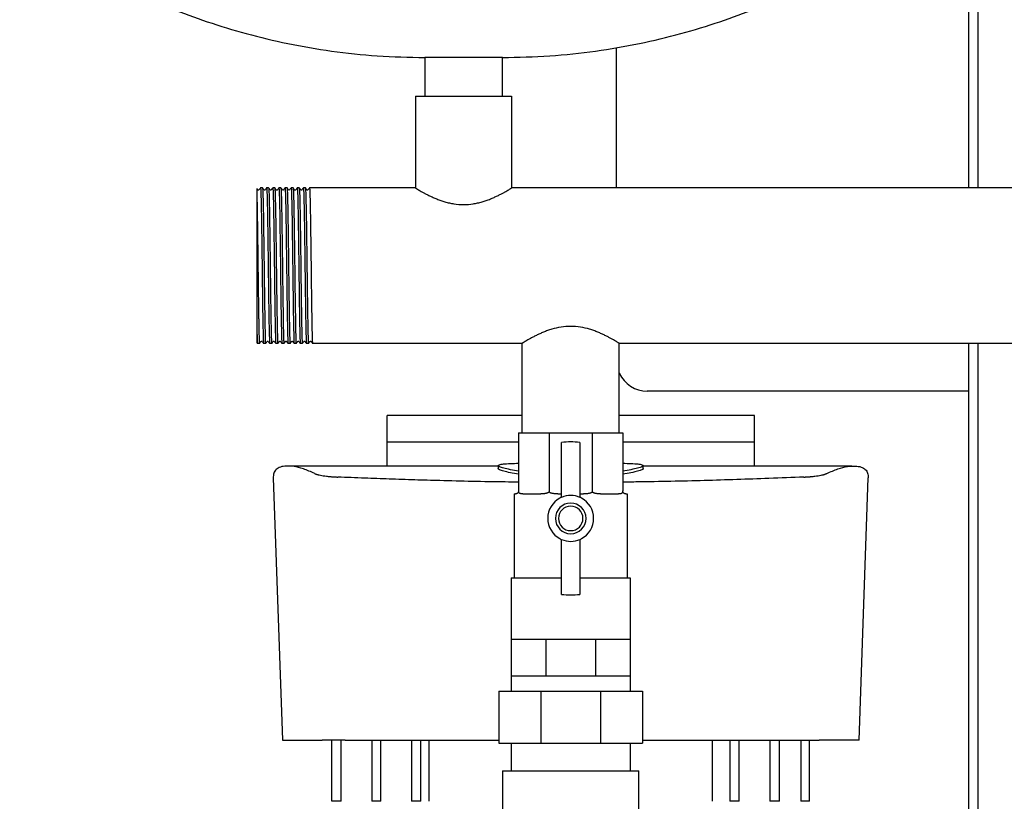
# Model space of a CAD drawing. Header units: millimetres. Extents: x 12 to 1662, y 10 to 915.
# Tile 4 of 7: x 1002 to 1324, y 245 to 500. Entities that reach past the tile are written whole.
import ezdxf

# ---------------------------------------------------------------- set-up
doc = ezdxf.new("R2010")
doc.units = ezdxf.units.MM

msp = doc.modelspace()

# ---------------------------------------------------------------- linework, layer by layer
at = {"color": 7, "linetype": 'Continuous', "lineweight": 25}
for p, q in [((1312.24, 768.53), (1312.24, 444.93)), ((1315.24, 768.53), (1315.24, 444.93)), ((1197.24, 444.93), (1197.24, 490.85)), ((1134.54, 487.53), (1134.54, 474.93)), ((1147.24, 487.53), (1134.54, 487.53)), ((1159.94, 487.53), (1147.24, 487.53)), ((1159.94, 474.93), (1159.94, 487.53)), ((1131.54, 474.93), (1131.54, 444.93)), ((1131.54, 474.93), (1162.94, 474.93)), ((1162.94, 474.93), (1162.94, 444.93)), ((1080.91, 444.93), (1080.92, 444.93)), ((1081.57, 444.93), (1080.92, 444.93)), ((1082.91, 444.93), (1082.92, 444.93)), ((1083.57, 444.93), (1082.92, 444.93)), ((1084.91, 444.93), (1084.92, 444.93)), ((1085.57, 444.93), (1084.92, 444.93)), ((1086.91, 444.93), (1086.92, 444.93)), ((1087.57, 444.93), (1086.92, 444.93)), ((1088.91, 444.93), (1088.92, 444.93)), ((1089.57, 444.93), (1088.92, 444.93)), ((1090.91, 444.93), (1090.92, 444.93)), ((1091.57, 444.93), (1090.92, 444.93)), ((1092.91, 444.93), (1092.92, 444.93)), ((1093.57, 444.93), (1092.92, 444.93)), ((1094.91, 444.93), (1094.92, 444.93)), ((1095.57, 444.93), (1094.92, 444.93)), ((1096.91, 444.93), (1096.92, 444.93)), ((1131.54, 444.93), (1096.92, 444.93)), ((1501.54, 444.93), (1162.94, 444.93)), ((1079.74, 441.21), (1079.74, 397.85)), ((1079.68, 394.43), (1079.91, 394.13)), ((1080.57, 394.13), (1079.91, 394.13)), ((1080.57, 394.13), (1080.57, 394.13)), ((1082.57, 394.13), (1081.92, 394.13)), ((1082.57, 394.13), (1082.57, 394.13)), ((1084.57, 394.13), (1083.92, 394.13)), ((1084.57, 394.13), (1084.57, 394.13)), ((1086.57, 394.13), (1085.92, 394.13)), ((1086.57, 394.13), (1086.57, 394.13)), ((1088.57, 394.13), (1087.92, 394.13)), ((1088.57, 394.13), (1088.57, 394.13)), ((1090.57, 394.13), (1089.92, 394.13)), ((1090.57, 394.13), (1090.57, 394.13)), ((1091.34, 394.85), (1091.39, 394.81)), ((1092.57, 394.13), (1091.92, 394.13)), ((1092.57, 394.13), (1092.57, 394.13)), ((1094.57, 394.13), (1093.92, 394.13)), ((1094.57, 394.13), (1094.57, 394.13)), ((1096.57, 394.13), (1095.92, 394.13)), ((1096.57, 394.13), (1096.57, 394.13)), ((1166.37, 394.13), (1097.92, 394.13)), ((1166.37, 364.96), (1166.37, 394.13)), ((1466.37, 394.13), (1198.12, 394.13)), ((1198.12, 364.96), (1198.12, 394.13)), ((1312.24, 394.13), (1312.24, 228.57)), ((1315.24, 394.13), (1315.24, 228.97)), ((1312.24, 378.53), (1207.24, 378.53)), ((1166.37, 370.53), (1122.24, 370.53)), ((1122.24, 361.97), (1122.24, 370.53)), ((1242.24, 370.53), (1198.12, 370.53)), ((1242.24, 361.97), (1242.24, 370.53)), ((1165.24, 364.96), (1165.24, 345.96)), ((1165.24, 364.96), (1175.2, 364.96)), ((1175.2, 364.96), (1175.2, 345.96)), ((1175.2, 364.96), (1189.28, 364.96)), ((1189.28, 364.96), (1199.24, 364.96)), ((1189.28, 364.96), (1189.28, 345.96)), ((1199.24, 364.96), (1199.24, 345.96)), ((1122.24, 361.97), (1165.24, 361.97)), ((1179.24, 343.83), (1179.24, 361.78)), ((1185.24, 361.78), (1185.24, 343.83)), ((1199.24, 361.97), (1242.24, 361.97)), ((1158.56, 354.06), (1090.39, 354.06)), ((1158.56, 354.21), (1158.56, 353.21)), ((1205.93, 353.21), (1205.93, 354.21)), ((1274.1, 354.06), (1205.93, 354.06)), ((1085.07, 350.19), (1088.04, 264.53)), ((1276.44, 264.53), (1279.41, 350.19)), ((1163.77, 344.96), (1163.77, 317.53)), ((1163.77, 344.96), (1164.24, 344.96)), ((1166.57, 344.96), (1172.46, 344.96)), ((1178.08, 344.96), (1179.24, 344.96)), ((1185.24, 344.96), (1186.4, 344.96)), ((1192.03, 344.96), (1197.91, 344.96)), ((1200.24, 344.96), (1200.72, 344.96)), ((1200.72, 344.96), (1200.72, 317.53)), ((1179.24, 312.14), (1179.24, 330.09)), ((1185.24, 330.09), (1185.24, 312.14)), ((1162.77, 317.53), (1162.77, 297.53)), ((1162.77, 317.53), (1179.24, 317.53)), ((1185.24, 317.53), (1201.72, 317.53)), ((1201.72, 317.53), (1201.72, 297.53)), ((1162.77, 297.53), (1162.77, 285.53)), ((1162.77, 297.53), (1168.47, 297.53)), ((1168.47, 297.53), (1174.17, 297.53)), ((1174.17, 297.53), (1174.17, 285.53)), ((1174.17, 297.53), (1182.24, 297.53)), ((1182.24, 297.53), (1190.31, 297.53)), ((1190.31, 297.53), (1190.31, 285.53)), ((1190.31, 297.53), (1196.01, 297.53)), ((1196.01, 297.53), (1201.72, 297.53)), ((1201.72, 297.53), (1201.72, 285.53)), ((1162.77, 285.53), (1162.77, 280.53)), ((1162.77, 285.53), (1168.47, 285.53)), ((1168.47, 285.53), (1174.17, 285.53)), ((1174.17, 285.53), (1182.24, 285.53)), ((1182.24, 285.53), (1190.31, 285.53)), ((1190.31, 285.53), (1196.01, 285.53)), ((1196.01, 285.53), (1201.72, 285.53)), ((1201.72, 285.53), (1201.72, 280.53)), ((1158.74, 280.53), (1158.74, 263.53)), ((1158.74, 280.53), (1172.51, 280.53)), ((1172.51, 280.53), (1172.51, 263.53)), ((1172.51, 280.53), (1191.98, 280.53)), ((1191.98, 280.53), (1191.98, 263.53)), ((1191.98, 280.53), (1205.74, 280.53)), ((1205.74, 280.53), (1205.74, 263.53)), ((1088.04, 264.53), (1101.05, 264.53)), ((1104.24, 244.53), (1104.24, 264.53)), ((1107.24, 244.53), (1107.24, 264.53)), ((1108.6, 264.53), (1158.74, 264.53)), ((1117.24, 264.53), (1117.24, 244.53)), ((1120.24, 244.53), (1120.24, 264.53)), ((1130.24, 264.53), (1130.24, 244.53)), ((1133.24, 244.53), (1133.24, 264.53)), ((1135.98, 244.53), (1135.98, 264.53)), ((1205.74, 264.53), (1255.89, 264.53)), ((1228.51, 244.53), (1228.51, 264.53)), ((1234.24, 264.53), (1234.24, 244.53)), ((1237.24, 244.53), (1237.24, 264.53)), ((1247.24, 264.53), (1247.24, 244.53)), ((1250.45, 244.53), (1250.45, 264.53)), ((1257.42, 264.53), (1257.42, 244.53)), ((1260.24, 244.53), (1260.24, 264.53)), ((1276.44, 264.53), (1263.44, 264.53)), ((1158.74, 263.53), (1172.51, 263.53)), ((1162.77, 263.53), (1162.77, 254.53)), ((1172.51, 263.53), (1191.98, 263.53)), ((1191.98, 263.53), (1205.74, 263.53)), ((1201.72, 263.53), (1201.72, 254.53)), ((1159.99, 254.53), (1159.99, 222.74)), ((1159.99, 254.53), (1182.24, 254.53)), ((1182.24, 254.53), (1204.49, 254.53)), ((1204.49, 222.74), (1204.49, 254.53)), ((1107.24, 244.53), (1104.24, 244.53)), ((1120.24, 244.53), (1117.24, 244.53)), ((1133.24, 244.53), (1130.24, 244.53)), ((1237.24, 244.53), (1234.24, 244.53)), ((1250.45, 244.53), (1247.24, 244.53)), ((1260.24, 244.53), (1257.42, 244.53))]:
    msp.add_line(p, q, dxfattribs=at)
for centre, radius, start, end in [((1207.24, 388.53), 10, 204.1468, 270), ((1182.24, 336.96), 25, 83.1079, 96.8921), ((1178.24, 344.46), 1, 298.0725, 0), ((1182.24, 336.96), 7.5, 66.4218, 113.5782), ((1186.24, 344.46), 1, 180, 241.9275), ((1182.24, 336.96), 7.5, 118.0725, 241.9275), ((1182.24, 336.96), 5, 90, 270), ((1182.24, 336.96), 4, 90, 270), ((1182.24, 336.96), 5, 270, 90), ((1182.24, 336.96), 4, 270, 90), ((1182.24, 336.96), 7.5, 298.0725, 61.9275), ((1178.24, 329.46), 1, 0, 61.9275), ((1182.24, 336.96), 7.5, 246.4218, 270), ((1182.24, 336.96), 7.5, 270, 293.5782), ((1186.24, 329.46), 1, 118.0725, 180), ((1182.24, 336.96), 25, 263.1079, 270), ((1182.24, 336.96), 25, 270, 276.8921)]:
    msp.add_arc(centre, radius, start, end, dxfattribs=at)
for points, knots in [([(1002.24, 541.68), (1002.33, 540.85), (1002.52, 539.05), (1003.77, 536.34), (1005.77, 533.24), (1008.75, 529.78), (1012.95, 525.8), (1018.33, 521.52), (1024.94, 517.04), (1032.54, 512.57), (1041.5, 507.98), (1051.88, 503.41), (1063.67, 499.04), (1076.4, 495.18), (1089.96, 491.94), (1104.26, 489.49), (1119.2, 487.85), (1129.38, 487.64), (1134.54, 487.53)], [0, 0, 0, 0, 0.016622, 0.036153, 0.05912, 0.090838, 0.127593, 0.175262, 0.228868, 0.287991, 0.35219, 0.431201, 0.515618, 0.604837, 0.698312, 0.795569, 0.896225, 1, 1, 1, 1]), ([(1159.94, 487.53), (1165.11, 487.64), (1175.28, 487.85), (1190.22, 489.49), (1204.52, 491.94), (1218.08, 495.18), (1230.81, 499.04), (1242.61, 503.41), (1252.98, 507.98), (1261.95, 512.57), (1269.54, 517.04), (1276.15, 521.52), (1281.33, 525.63), (1285.22, 529.28), (1288.02, 532.38), (1290.21, 535.47), (1291.85, 538.51), (1292.12, 540.69), (1292.24, 541.68)], [0, 0, 0, 0, 0.103778, 0.204436, 0.301697, 0.395174, 0.484396, 0.568815, 0.647829, 0.712029, 0.771154, 0.824762, 0.872432, 0.903943, 0.931838, 0.95609, 0.980149, 1, 1, 1, 1]), ([(1079.8, 444.63), (1079.74, 444.59), (1079.74, 444.6), (1079.74, 443.51), (1079.74, 441.97), (1079.74, 441.21)], [0, 0, 0, 0, 0.2392251, 0.6196868, 1, 1, 1, 1]), ([(1080.09, 444.25), (1080, 444.37), (1079.91, 444.49), (1079.81, 444.62), (1079.8, 444.63)], [0, 0, 0, 0, 0.88933, 1, 1, 1, 1]), ([(1080.39, 444.25), (1080.34, 444.22), (1080.24, 444.14), (1080.14, 444.22), (1080.09, 444.25)], [0, 0, 0, 0, 0.500004, 1, 1, 1, 1]), ([(1080.91, 444.93), (1080.82, 444.81), (1080.65, 444.59), (1080.48, 444.37), (1080.39, 444.25)], [0, 0, 0, 0, 0.500001, 1, 1, 1, 1]), ([(1080.92, 444.93), (1080.94, 444.93), (1080.96, 444.76), (1080.99, 444.27), (1081, 444.07), (1081.01, 443.72), (1081.02, 443.59), (1081.03, 443.31), (1081.03, 443.16), (1081.06, 442.37), (1081.08, 441.58), (1081.12, 439.72), (1081.15, 438.65), (1081.18, 436.88), (1081.19, 436.27), (1081.21, 434.99), (1081.22, 434.34), (1081.25, 432.29), (1081.27, 430.81), (1081.31, 427.72), (1081.33, 426.1), (1081.38, 422.83), (1081.4, 421.17), (1081.44, 417.89), (1081.46, 416.23), (1081.5, 412.96), (1081.52, 411.34), (1081.56, 408.25), (1081.58, 406.77), (1081.61, 404.72), (1081.62, 404.07), (1081.64, 402.79), (1081.65, 402.18), (1081.69, 400.41), (1081.71, 399.34), (1081.75, 397.48), (1081.77, 396.69), (1081.8, 395.9), (1081.8, 395.75), (1081.81, 395.47), (1081.82, 395.35), (1081.83, 394.99), (1081.84, 394.79), (1081.87, 394.3), (1081.89, 394.13), (1081.92, 394.13)], [0, 0, 0, 0, 0.0625, 0.0625, 0.09375, 0.09375, 0.109375, 0.109375, 0.125, 0.125, 0.1875, 0.1875, 0.25, 0.25, 0.28125, 0.28125, 0.3125, 0.3125, 0.375, 0.375, 0.4375, 0.4375, 0.5, 0.5, 0.5625, 0.5625, 0.625, 0.625, 0.6875, 0.6875, 0.71875, 0.71875, 0.75, 0.75, 0.8125, 0.8125, 0.875, 0.875, 0.890625, 0.890625, 0.90625, 0.90625, 0.9375, 0.9375, 1, 1, 1, 1]), ([(1082.09, 444.25), (1082, 444.37), (1081.83, 444.59), (1081.66, 444.81), (1081.57, 444.93)], [0, 0, 0, 0, 0.499999, 1, 1, 1, 1]), ([(1081.57, 444.93), (1081.59, 444.8), (1081.63, 444.61), (1081.69, 443.13), (1081.75, 440.79), (1081.82, 437.6), (1081.88, 433.73), (1081.94, 429.32), (1082.01, 424.52), (1082.07, 419.53), (1082.13, 414.54), (1082.19, 409.74), (1082.26, 405.33), (1082.32, 401.46), (1082.38, 398.27), (1082.44, 395.92), (1082.5, 394.41), (1082.55, 394.23), (1082.57, 394.13)], [0, 0, 0, 0, 0.057906, 0.120147, 0.183142, 0.246383, 0.308731, 0.371532, 0.434822, 0.497381, 0.559941, 0.623231, 0.686032, 0.74838, 0.81162, 0.874616, 0.936857, 1, 1, 1, 1]), ([(1082.4, 444.26), (1082.34, 444.22), (1082.24, 444.14), (1082.14, 444.22), (1082.09, 444.25)], [0, 0, 0, 0, 0.500004, 1, 1, 1, 1]), ([(1082.91, 444.93), (1082.83, 444.82), (1082.65, 444.59), (1082.48, 444.37), (1082.4, 444.26)], [0, 0, 0, 0, 0.500001, 1, 1, 1, 1]), ([(1082.92, 444.93), (1082.94, 444.93), (1082.96, 444.76), (1082.99, 444.27), (1083, 444.07), (1083.01, 443.72), (1083.02, 443.59), (1083.03, 443.31), (1083.03, 443.16), (1083.06, 442.37), (1083.08, 441.58), (1083.12, 439.72), (1083.15, 438.65), (1083.18, 436.88), (1083.19, 436.27), (1083.21, 434.99), (1083.22, 434.34), (1083.25, 432.29), (1083.27, 430.81), (1083.31, 427.72), (1083.33, 426.1), (1083.38, 422.83), (1083.4, 421.17), (1083.44, 417.89), (1083.46, 416.23), (1083.5, 412.96), (1083.52, 411.34), (1083.56, 408.25), (1083.58, 406.77), (1083.61, 404.72), (1083.62, 404.07), (1083.64, 402.79), (1083.65, 402.18), (1083.69, 400.41), (1083.71, 399.34), (1083.75, 397.48), (1083.77, 396.69), (1083.8, 395.9), (1083.8, 395.75), (1083.81, 395.47), (1083.82, 395.35), (1083.83, 394.99), (1083.84, 394.79), (1083.87, 394.3), (1083.89, 394.13), (1083.92, 394.13)], [0, 0, 0, 0, 0.0625, 0.0625, 0.09375, 0.09375, 0.109375, 0.109375, 0.125, 0.125, 0.1875, 0.1875, 0.25, 0.25, 0.28125, 0.28125, 0.3125, 0.3125, 0.375, 0.375, 0.4375, 0.4375, 0.5, 0.5, 0.5625, 0.5625, 0.625, 0.625, 0.6875, 0.6875, 0.71875, 0.71875, 0.75, 0.75, 0.8125, 0.8125, 0.875, 0.875, 0.890625, 0.890625, 0.90625, 0.90625, 0.9375, 0.9375, 1, 1, 1, 1]), ([(1084.09, 444.25), (1084, 444.37), (1083.83, 444.59), (1083.66, 444.82), (1083.57, 444.93)], [0, 0, 0, 0, 0.499999, 1, 1, 1, 1]), ([(1083.57, 444.93), (1083.59, 444.8), (1083.63, 444.62), (1083.69, 443.13), (1083.75, 440.79), (1083.82, 437.6), (1083.88, 433.73), (1083.94, 429.32), (1084.01, 424.52), (1084.07, 419.53), (1084.13, 414.54), (1084.19, 409.74), (1084.26, 405.33), (1084.32, 401.46), (1084.38, 398.27), (1084.44, 395.92), (1084.5, 394.41), (1084.55, 394.23), (1084.57, 394.13)], [0, 0, 0, 0, 0.05867, 0.12086, 0.183805, 0.246994, 0.309291, 0.372042, 0.43528, 0.497789, 0.560298, 0.623537, 0.686287, 0.748584, 0.811773, 0.874718, 0.936909, 1, 1, 1, 1]), ([(1084.39, 444.25), (1084.34, 444.22), (1084.24, 444.14), (1084.14, 444.22), (1084.09, 444.25)], [0, 0, 0, 0, 0.5000032, 1, 1, 1, 1]), ([(1084.91, 444.93), (1084.82, 444.81), (1084.65, 444.59), (1084.48, 444.37), (1084.39, 444.25)], [0, 0, 0, 0, 0.500001, 1, 1, 1, 1]), ([(1084.92, 444.93), (1084.94, 444.93), (1084.96, 444.76), (1084.99, 444.27), (1085, 444.07), (1085.01, 443.72), (1085.02, 443.59), (1085.03, 443.31), (1085.03, 443.16), (1085.06, 442.37), (1085.08, 441.58), (1085.12, 439.72), (1085.15, 438.65), (1085.18, 436.88), (1085.19, 436.27), (1085.21, 434.99), (1085.22, 434.34), (1085.25, 432.29), (1085.27, 430.81), (1085.31, 427.72), (1085.33, 426.1), (1085.38, 422.83), (1085.4, 421.17), (1085.44, 417.89), (1085.46, 416.23), (1085.5, 412.96), (1085.52, 411.34), (1085.56, 408.25), (1085.58, 406.77), (1085.61, 404.72), (1085.62, 404.07), (1085.64, 402.79), (1085.65, 402.18), (1085.69, 400.41), (1085.71, 399.34), (1085.75, 397.48), (1085.77, 396.69), (1085.8, 395.9), (1085.8, 395.75), (1085.81, 395.47), (1085.82, 395.35), (1085.83, 394.99), (1085.84, 394.79), (1085.87, 394.3), (1085.89, 394.13), (1085.92, 394.13)], [0, 0, 0, 0, 0.0625, 0.0625, 0.09375, 0.09375, 0.109375, 0.109375, 0.125, 0.125, 0.1875, 0.1875, 0.25, 0.25, 0.28125, 0.28125, 0.3125, 0.3125, 0.375, 0.375, 0.4375, 0.4375, 0.5, 0.5, 0.5625, 0.5625, 0.625, 0.625, 0.6875, 0.6875, 0.71875, 0.71875, 0.75, 0.75, 0.8125, 0.8125, 0.875, 0.875, 0.890625, 0.890625, 0.90625, 0.90625, 0.9375, 0.9375, 1, 1, 1, 1]), ([(1086.09, 444.25), (1086, 444.37), (1085.83, 444.59), (1085.66, 444.81), (1085.57, 444.93)], [0, 0, 0, 0, 0.499999, 1, 1, 1, 1]), ([(1085.57, 444.93), (1085.59, 444.8), (1085.63, 444.61), (1085.69, 443.13), (1085.75, 440.79), (1085.82, 437.6), (1085.88, 433.73), (1085.94, 429.32), (1086.01, 424.52), (1086.07, 419.53), (1086.13, 414.54), (1086.19, 409.74), (1086.26, 405.33), (1086.32, 401.46), (1086.38, 398.27), (1086.44, 395.92), (1086.5, 394.41), (1086.55, 394.23), (1086.57, 394.13)], [0, 0, 0, 0, 0.057683, 0.119938, 0.182949, 0.246205, 0.308567, 0.371383, 0.434688, 0.497262, 0.559837, 0.623142, 0.685958, 0.74832, 0.811576, 0.874587, 0.936842, 1, 1, 1, 1]), ([(1086.39, 444.25), (1086.34, 444.22), (1086.24, 444.14), (1086.14, 444.22), (1086.09, 444.25)], [0, 0, 0, 0, 0.500003, 1, 1, 1, 1]), ([(1086.91, 444.93), (1086.82, 444.81), (1086.65, 444.59), (1086.48, 444.37), (1086.39, 444.25)], [0, 0, 0, 0, 0.500001, 1, 1, 1, 1]), ([(1086.92, 444.93), (1086.94, 444.93), (1086.96, 444.76), (1086.99, 444.27), (1087, 444.07), (1087.01, 443.72), (1087.02, 443.59), (1087.03, 443.31), (1087.03, 443.16), (1087.06, 442.37), (1087.08, 441.58), (1087.12, 439.72), (1087.15, 438.65), (1087.18, 436.88), (1087.19, 436.27), (1087.21, 434.99), (1087.22, 434.34), (1087.25, 432.29), (1087.27, 430.81), (1087.31, 427.72), (1087.33, 426.1), (1087.38, 422.83), (1087.4, 421.17), (1087.44, 417.89), (1087.46, 416.23), (1087.5, 412.96), (1087.52, 411.34), (1087.56, 408.25), (1087.58, 406.77), (1087.61, 404.72), (1087.62, 404.07), (1087.64, 402.79), (1087.65, 402.18), (1087.69, 400.41), (1087.71, 399.34), (1087.75, 397.48), (1087.77, 396.69), (1087.8, 395.9), (1087.8, 395.75), (1087.81, 395.47), (1087.82, 395.35), (1087.83, 394.99), (1087.84, 394.79), (1087.87, 394.3), (1087.89, 394.13), (1087.92, 394.13)], [0, 0, 0, 0, 0.0625, 0.0625, 0.09375, 0.09375, 0.109375, 0.109375, 0.125, 0.125, 0.1875, 0.1875, 0.25, 0.25, 0.28125, 0.28125, 0.3125, 0.3125, 0.375, 0.375, 0.4375, 0.4375, 0.5, 0.5, 0.5625, 0.5625, 0.625, 0.625, 0.6875, 0.6875, 0.71875, 0.71875, 0.75, 0.75, 0.8125, 0.8125, 0.875, 0.875, 0.890625, 0.890625, 0.90625, 0.90625, 0.9375, 0.9375, 1, 1, 1, 1]), ([(1088.09, 444.25), (1088, 444.37), (1087.83, 444.59), (1087.66, 444.81), (1087.57, 444.93)], [0, 0, 0, 0, 0.499999, 1, 1, 1, 1]), ([(1087.57, 444.93), (1087.59, 444.79), (1087.63, 444.61), (1087.69, 443.13), (1087.75, 440.79), (1087.82, 437.6), (1087.88, 433.73), (1087.94, 429.32), (1088.01, 424.52), (1088.07, 419.53), (1088.13, 414.54), (1088.19, 409.74), (1088.26, 405.33), (1088.32, 401.46), (1088.38, 398.27), (1088.44, 395.92), (1088.5, 394.41), (1088.55, 394.23), (1088.57, 394.13)], [0, 0, 0, 0, 0.057019, 0.119319, 0.182374, 0.245674, 0.30808, 0.370941, 0.43429, 0.496909, 0.559527, 0.622877, 0.685737, 0.748143, 0.811443, 0.874498, 0.936798, 1, 1, 1, 1]), ([(1088.4, 444.26), (1088.38, 444.24), (1088.34, 444.2), (1088.24, 444.17), (1088.15, 444.2), (1088.11, 444.24), (1088.09, 444.25)], [0, 0, 0, 0, 0.248001, 0.5000024, 0.7520026, 1, 1, 1, 1]), ([(1088.91, 444.93), (1088.83, 444.82), (1088.65, 444.59), (1088.48, 444.37), (1088.4, 444.26)], [0, 0, 0, 0, 0.5000006, 1, 1, 1, 1]), ([(1088.92, 444.93), (1088.94, 444.93), (1088.96, 444.76), (1088.99, 444.27), (1089, 444.07), (1089.01, 443.72), (1089.02, 443.59), (1089.03, 443.31), (1089.03, 443.16), (1089.06, 442.37), (1089.08, 441.58), (1089.12, 439.72), (1089.15, 438.65), (1089.18, 436.88), (1089.19, 436.27), (1089.21, 434.99), (1089.22, 434.34), (1089.25, 432.29), (1089.27, 430.81), (1089.31, 427.72), (1089.33, 426.1), (1089.38, 422.83), (1089.4, 421.17), (1089.44, 417.89), (1089.46, 416.23), (1089.5, 412.96), (1089.52, 411.34), (1089.56, 408.25), (1089.58, 406.77), (1089.61, 404.72), (1089.62, 404.07), (1089.64, 402.79), (1089.65, 402.18), (1089.69, 400.41), (1089.71, 399.34), (1089.75, 397.48), (1089.77, 396.69), (1089.8, 395.9), (1089.8, 395.75), (1089.81, 395.47), (1089.82, 395.35), (1089.83, 394.99), (1089.84, 394.79), (1089.87, 394.3), (1089.89, 394.13), (1089.92, 394.13)], [0, 0, 0, 0, 0.0625, 0.0625, 0.09375, 0.09375, 0.109375, 0.109375, 0.125, 0.125, 0.1875, 0.1875, 0.25, 0.25, 0.28125, 0.28125, 0.3125, 0.3125, 0.375, 0.375, 0.4375, 0.4375, 0.5, 0.5, 0.5625, 0.5625, 0.625, 0.625, 0.6875, 0.6875, 0.71875, 0.71875, 0.75, 0.75, 0.8125, 0.8125, 0.875, 0.875, 0.890625, 0.890625, 0.90625, 0.90625, 0.9375, 0.9375, 1, 1, 1, 1]), ([(1090.09, 444.25), (1090, 444.37), (1089.83, 444.59), (1089.66, 444.82), (1089.57, 444.93)], [0, 0, 0, 0, 0.499999, 1, 1, 1, 1]), ([(1089.57, 444.93), (1089.59, 444.8), (1089.63, 444.61), (1089.69, 443.13), (1089.75, 440.79), (1089.82, 437.6), (1089.88, 433.73), (1089.94, 429.32), (1090.01, 424.52), (1090.07, 419.53), (1090.13, 414.54), (1090.19, 409.74), (1090.26, 405.33), (1090.32, 401.46), (1090.38, 398.27), (1090.44, 395.92), (1090.5, 394.41), (1090.55, 394.23), (1090.57, 394.13)], [0, 0, 0, 0, 0.058226, 0.120446, 0.18342, 0.24664, 0.308966, 0.371746, 0.435014, 0.497553, 0.560091, 0.623359, 0.686139, 0.748465, 0.811685, 0.874659, 0.936879, 1, 1, 1, 1]), ([(1090.39, 444.25), (1090.38, 444.24), (1090.34, 444.2), (1090.24, 444.17), (1090.15, 444.2), (1090.11, 444.24), (1090.09, 444.25)], [0, 0, 0, 0, 0.247985, 0.500002, 0.752018, 1, 1, 1, 1]), ([(1090.91, 444.93), (1090.82, 444.81), (1090.65, 444.59), (1090.48, 444.37), (1090.39, 444.25)], [0, 0, 0, 0, 0.500001, 1, 1, 1, 1]), ([(1090.92, 444.93), (1090.94, 444.93), (1090.96, 444.76), (1090.99, 444.27), (1091, 444.07), (1091.01, 443.72), (1091.02, 443.59), (1091.03, 443.31), (1091.03, 443.16), (1091.06, 442.37), (1091.08, 441.58), (1091.12, 439.72), (1091.15, 438.65), (1091.18, 436.88), (1091.19, 436.27), (1091.21, 434.99), (1091.22, 434.34), (1091.25, 432.29), (1091.27, 430.81), (1091.31, 427.72), (1091.33, 426.1), (1091.38, 422.83), (1091.4, 421.17), (1091.44, 417.89), (1091.46, 416.23), (1091.5, 412.96), (1091.52, 411.34), (1091.56, 408.25), (1091.58, 406.77), (1091.61, 404.72), (1091.62, 404.07), (1091.64, 402.79), (1091.65, 402.18), (1091.69, 400.41), (1091.71, 399.34), (1091.75, 397.48), (1091.77, 396.69), (1091.8, 395.9), (1091.8, 395.75), (1091.81, 395.47), (1091.82, 395.35), (1091.83, 394.99), (1091.84, 394.79), (1091.87, 394.3), (1091.89, 394.13), (1091.92, 394.13)], [0, 0, 0, 0, 0.0625, 0.0625, 0.09375, 0.09375, 0.109375, 0.109375, 0.125, 0.125, 0.1875, 0.1875, 0.25, 0.25, 0.28125, 0.28125, 0.3125, 0.3125, 0.375, 0.375, 0.4375, 0.4375, 0.5, 0.5, 0.5625, 0.5625, 0.625, 0.625, 0.6875, 0.6875, 0.71875, 0.71875, 0.75, 0.75, 0.8125, 0.8125, 0.875, 0.875, 0.890625, 0.890625, 0.90625, 0.90625, 0.9375, 0.9375, 1, 1, 1, 1]), ([(1092.09, 444.25), (1092, 444.37), (1091.83, 444.59), (1091.66, 444.82), (1091.57, 444.93)], [0, 0, 0, 0, 0.499999, 1, 1, 1, 1]), ([(1091.57, 444.93), (1091.59, 444.8), (1091.63, 444.62), (1091.69, 443.13), (1091.75, 440.79), (1091.82, 437.6), (1091.88, 433.73), (1091.94, 429.32), (1092.01, 424.52), (1092.07, 419.53), (1092.13, 414.54), (1092.19, 409.74), (1092.26, 405.33), (1092.32, 401.46), (1092.38, 398.27), (1092.44, 395.92), (1092.5, 394.41), (1092.55, 394.23), (1092.57, 394.13)], [0, 0, 0, 0, 0.058565, 0.120762, 0.183714, 0.246911, 0.309214, 0.371972, 0.435217, 0.497733, 0.560249, 0.623495, 0.686252, 0.748556, 0.811752, 0.874704, 0.936902, 1, 1, 1, 1]), ([(1092.4, 444.25), (1092.38, 444.24), (1092.34, 444.2), (1092.24, 444.17), (1092.15, 444.2), (1092.11, 444.24), (1092.09, 444.25)], [0, 0, 0, 0, 0.24797, 0.500001, 0.752033, 1, 1, 1, 1]), ([(1092.91, 444.93), (1092.82, 444.81), (1092.65, 444.59), (1092.48, 444.37), (1092.4, 444.25)], [0, 0, 0, 0, 0.500001, 1, 1, 1, 1]), ([(1092.92, 444.93), (1092.94, 444.93), (1092.96, 444.76), (1092.99, 444.27), (1093, 444.07), (1093.01, 443.72), (1093.02, 443.59), (1093.03, 443.31), (1093.03, 443.16), (1093.06, 442.37), (1093.08, 441.58), (1093.12, 439.72), (1093.15, 438.65), (1093.18, 436.88), (1093.19, 436.27), (1093.21, 434.99), (1093.22, 434.34), (1093.25, 432.29), (1093.27, 430.81), (1093.31, 427.72), (1093.33, 426.1), (1093.38, 422.83), (1093.4, 421.17), (1093.44, 417.89), (1093.46, 416.23), (1093.5, 412.96), (1093.52, 411.34), (1093.56, 408.25), (1093.58, 406.77), (1093.61, 404.72), (1093.62, 404.07), (1093.64, 402.79), (1093.65, 402.18), (1093.69, 400.41), (1093.71, 399.34), (1093.75, 397.48), (1093.77, 396.69), (1093.8, 395.9), (1093.8, 395.75), (1093.81, 395.47), (1093.82, 395.35), (1093.83, 394.99), (1093.84, 394.79), (1093.87, 394.3), (1093.89, 394.13), (1093.92, 394.13)], [0, 0, 0, 0, 0.0625, 0.0625, 0.09375, 0.09375, 0.109375, 0.109375, 0.125, 0.125, 0.1875, 0.1875, 0.25, 0.25, 0.28125, 0.28125, 0.3125, 0.3125, 0.375, 0.375, 0.4375, 0.4375, 0.5, 0.5, 0.5625, 0.5625, 0.625, 0.625, 0.6875, 0.6875, 0.71875, 0.71875, 0.75, 0.75, 0.8125, 0.8125, 0.875, 0.875, 0.890625, 0.890625, 0.90625, 0.90625, 0.9375, 0.9375, 1, 1, 1, 1]), ([(1094.09, 444.25), (1094, 444.37), (1093.83, 444.59), (1093.66, 444.81), (1093.57, 444.93)], [0, 0, 0, 0, 0.499999, 1, 1, 1, 1]), ([(1093.57, 444.93), (1093.59, 444.8), (1093.63, 444.61), (1093.69, 443.13), (1093.75, 440.79), (1093.82, 437.6), (1093.88, 433.73), (1093.94, 429.32), (1094.01, 424.52), (1094.07, 419.53), (1094.13, 414.54), (1094.19, 409.74), (1094.26, 405.33), (1094.32, 401.46), (1094.38, 398.27), (1094.44, 395.92), (1094.5, 394.41), (1094.55, 394.23), (1094.57, 394.13)], [0, 0, 0, 0, 0.057463, 0.119734, 0.182759, 0.246029, 0.308406, 0.371237, 0.434557, 0.497145, 0.559734, 0.623054, 0.685885, 0.748262, 0.811532, 0.874557, 0.936828, 1, 1, 1, 1]), ([(1094.4, 444.26), (1094.38, 444.24), (1094.34, 444.2), (1094.24, 444.17), (1094.15, 444.2), (1094.11, 444.24), (1094.09, 444.25)], [0, 0, 0, 0, 0.247956, 0.500001, 0.752046, 1, 1, 1, 1]), ([(1094.91, 444.93), (1094.83, 444.82), (1094.65, 444.59), (1094.48, 444.37), (1094.4, 444.26)], [0, 0, 0, 0, 0.500001, 1, 1, 1, 1]), ([(1094.92, 444.93), (1094.94, 444.93), (1094.96, 444.76), (1094.99, 444.27), (1095, 444.07), (1095.01, 443.72), (1095.02, 443.59), (1095.03, 443.31), (1095.03, 443.16), (1095.06, 442.37), (1095.08, 441.58), (1095.12, 439.72), (1095.15, 438.65), (1095.18, 436.88), (1095.19, 436.27), (1095.21, 434.99), (1095.22, 434.34), (1095.25, 432.29), (1095.27, 430.81), (1095.31, 427.72), (1095.33, 426.1), (1095.38, 422.83), (1095.4, 421.17), (1095.44, 417.89), (1095.46, 416.23), (1095.5, 412.96), (1095.52, 411.34), (1095.56, 408.25), (1095.58, 406.77), (1095.61, 404.72), (1095.62, 404.07), (1095.64, 402.79), (1095.65, 402.18), (1095.69, 400.41), (1095.71, 399.34), (1095.75, 397.48), (1095.77, 396.69), (1095.8, 395.9), (1095.8, 395.75), (1095.81, 395.47), (1095.82, 395.35), (1095.83, 394.99), (1095.84, 394.79), (1095.87, 394.3), (1095.89, 394.13), (1095.92, 394.13)], [0, 0, 0, 0, 0.0625, 0.0625, 0.09375, 0.09375, 0.109375, 0.109375, 0.125, 0.125, 0.1875, 0.1875, 0.25, 0.25, 0.28125, 0.28125, 0.3125, 0.3125, 0.375, 0.375, 0.4375, 0.4375, 0.5, 0.5, 0.5625, 0.5625, 0.625, 0.625, 0.6875, 0.6875, 0.71875, 0.71875, 0.75, 0.75, 0.8125, 0.8125, 0.875, 0.875, 0.890625, 0.890625, 0.90625, 0.90625, 0.9375, 0.9375, 1, 1, 1, 1]), ([(1096.09, 444.26), (1096, 444.37), (1095.83, 444.59), (1095.66, 444.81), (1095.57, 444.93)], [0, 0, 0, 0, 0.499999, 1, 1, 1, 1]), ([(1095.57, 444.93), (1095.59, 444.79), (1095.63, 444.61), (1095.69, 443.13), (1095.75, 440.79), (1095.82, 437.6), (1095.88, 433.73), (1095.94, 429.32), (1096.01, 424.52), (1096.07, 419.53), (1096.13, 414.54), (1096.19, 409.74), (1096.26, 405.33), (1096.32, 401.46), (1096.38, 398.27), (1096.44, 395.92), (1096.5, 394.41), (1096.55, 394.23), (1096.57, 394.13)], [0, 0, 0, 0, 0.057103, 0.119397, 0.182447, 0.245741, 0.308142, 0.370996, 0.43434, 0.496953, 0.559566, 0.62291, 0.685765, 0.748165, 0.81146, 0.874509, 0.936804, 1, 1, 1, 1]), ([(1096.39, 444.25), (1096.38, 444.24), (1096.34, 444.2), (1096.24, 444.17), (1096.15, 444.2), (1096.11, 444.24), (1096.09, 444.26)], [0, 0, 0, 0, 0.2479477, 0.5000004, 0.7520529, 1, 1, 1, 1]), ([(1096.91, 444.93), (1096.82, 444.81), (1096.65, 444.59), (1096.48, 444.37), (1096.39, 444.25)], [0, 0, 0, 0, 0.500001, 1, 1, 1, 1]), ([(1096.92, 444.93), (1096.94, 444.93), (1096.96, 444.76), (1096.99, 444.27), (1097, 444.07), (1097.01, 443.72), (1097.02, 443.59), (1097.03, 443.31), (1097.03, 443.16), (1097.06, 442.37), (1097.08, 441.58), (1097.12, 439.72), (1097.15, 438.65), (1097.18, 436.88), (1097.19, 436.27), (1097.21, 434.99), (1097.22, 434.34), (1097.25, 432.29), (1097.27, 430.81), (1097.31, 427.72), (1097.33, 426.1), (1097.38, 422.83), (1097.4, 421.17), (1097.44, 417.89), (1097.46, 416.23), (1097.5, 412.96), (1097.52, 411.34), (1097.56, 408.25), (1097.58, 406.77), (1097.61, 404.72), (1097.62, 404.07), (1097.64, 402.79), (1097.65, 402.18), (1097.69, 400.41), (1097.71, 399.34), (1097.75, 397.48), (1097.77, 396.69), (1097.8, 395.9), (1097.8, 395.75), (1097.81, 395.47), (1097.82, 395.35), (1097.83, 394.99), (1097.84, 394.79), (1097.87, 394.3), (1097.89, 394.13), (1097.92, 394.13)], [0, 0, 0, 0, 0.0625, 0.0625, 0.09375, 0.09375, 0.109375, 0.109375, 0.125, 0.125, 0.1875, 0.1875, 0.25, 0.25, 0.28125, 0.28125, 0.3125, 0.3125, 0.375, 0.375, 0.4375, 0.4375, 0.5, 0.5, 0.5625, 0.5625, 0.625, 0.625, 0.6875, 0.6875, 0.71875, 0.71875, 0.75, 0.75, 0.8125, 0.8125, 0.875, 0.875, 0.890625, 0.890625, 0.90625, 0.90625, 0.9375, 0.9375, 1, 1, 1, 1]), ([(1131.54, 444.93), (1131.54, 444.93), (1131.54, 444.93), (1131.56, 444.92), (1131.58, 444.91), (1131.6, 444.89), (1131.64, 444.87), (1131.68, 444.84), (1131.73, 444.81), (1131.79, 444.78), (1131.93, 444.69), (1132.22, 444.52), (1132.75, 444.2), (1133.42, 443.81), (1134.19, 443.38), (1135.1, 442.89), (1136.11, 442.38), (1137.26, 441.85), (1138.49, 441.32), (1139.78, 440.83), (1141.17, 440.38), (1142.59, 440.02), (1144.6, 439.63), (1147.23, 439.41), (1149.86, 439.62), (1151.87, 440.01), (1153.29, 440.38), (1154.69, 440.83), (1155.99, 441.32), (1157.23, 441.85), (1158.36, 442.38), (1159.37, 442.89), (1160.29, 443.38), (1161.06, 443.81), (1161.73, 444.2), (1162.26, 444.51), (1162.57, 444.7), (1162.74, 444.81), (1162.83, 444.86), (1162.89, 444.9), (1162.93, 444.93), (1162.94, 444.93), (1162.94, 444.93)], [0, 0, 0, 0, 0.0068466, 0.0137095, 0.02059, 0.0274895, 0.0344091, 0.0413502, 0.048314, 0.0553017, 0.0623146, 0.0929655, 0.1249327, 0.1549721, 0.1875633, 0.2156787, 0.2499687, 0.2813591, 0.3125276, 0.3459998, 0.374834, 0.4072853, 0.4373599, 0.4998682, 0.5621756, 0.5922774, 0.6247509, 0.6537536, 0.6874403, 0.7186858, 0.7501007, 0.7833332, 0.8123739, 0.8449572, 0.8749908, 0.9066585, 0.9370315, 0.9497713, 0.9624306, 0.9750167, 0.9875373, 1, 1, 1, 1]), ([(1079.74, 441.21), (1079.76, 440.49), (1079.78, 439.67), (1079.81, 437.86), (1079.83, 436.88), (1079.85, 435.31), (1079.86, 434.78), (1079.88, 433.67), (1079.89, 433.1), (1079.91, 431.34), (1079.93, 430.1), (1079.97, 427.53), (1079.98, 426.2), (1080.02, 423.5), (1080.04, 422.13), (1080.06, 420.1), (1080.07, 419.42), (1080.09, 418.07), (1080.09, 417.39), (1080.12, 415.35), (1080.14, 413.99), (1080.17, 411.32), (1080.19, 410.02), (1080.22, 407.52), (1080.24, 406.33), (1080.27, 404.65), (1080.27, 404.11), (1080.29, 403.05), (1080.3, 402.54), (1080.33, 401.04), (1080.34, 400.12), (1080.38, 398.45), (1080.4, 397.7), (1080.43, 396.42), (1080.45, 395.88), (1080.47, 395.24), (1080.48, 395.05), (1080.5, 394.72), (1080.51, 394.58), (1080.53, 394.24), (1080.55, 394.13), (1080.57, 394.13)], [0, 0, 0, 0, 0.0625, 0.0625, 0.125, 0.125, 0.15625, 0.15625, 0.1875, 0.1875, 0.25, 0.25, 0.3125, 0.3125, 0.375, 0.375, 0.40625, 0.40625, 0.4375, 0.4375, 0.5, 0.5, 0.5625, 0.5625, 0.625, 0.625, 0.65625, 0.65625, 0.6875, 0.6875, 0.75, 0.75, 0.8125, 0.8125, 0.875, 0.875, 0.90625, 0.90625, 0.9375, 0.9375, 1, 1, 1, 1]), ([(1198.12, 394.13), (1198.12, 394.13), (1198.11, 394.13), (1198.1, 394.14), (1198.08, 394.15), (1198.06, 394.17), (1198.02, 394.19), (1197.98, 394.22), (1197.92, 394.25), (1197.86, 394.29), (1197.72, 394.38), (1197.43, 394.56), (1196.89, 394.88), (1196.21, 395.28), (1195.41, 395.73), (1194.48, 396.23), (1193.46, 396.76), (1192.33, 397.29), (1191.12, 397.82), (1189.82, 398.32), (1187.97, 398.93), (1185.46, 399.52), (1182.25, 399.79), (1179.04, 399.52), (1176.52, 398.93), (1174.67, 398.32), (1173.36, 397.81), (1172.14, 397.29), (1171.17, 396.83), (1170.43, 396.45), (1169.77, 396.11), (1169.03, 395.7), (1168.27, 395.27), (1167.59, 394.88), (1167.06, 394.56), (1166.74, 394.36), (1166.57, 394.26), (1166.48, 394.2), (1166.41, 394.16), (1166.37, 394.13), (1166.37, 394.13), (1166.37, 394.13)], [0, 0, 0, 0, 0.006859, 0.013734, 0.020628, 0.02754, 0.034472, 0.041426, 0.048403, 0.055404, 0.06243, 0.09309, 0.125066, 0.155044, 0.18755, 0.218888, 0.250066, 0.281329, 0.312697, 0.343788, 0.374837, 0.437394, 0.499884, 0.562188, 0.624817, 0.656176, 0.687574, 0.718798, 0.750105, 0.768229, 0.785972, 0.812636, 0.845111, 0.875069, 0.906874, 0.937378, 0.950046, 0.962635, 0.975152, 0.987604, 1, 1, 1, 1]), ([(1079.74, 397.85), (1079.74, 397.09), (1079.74, 395.55), (1079.74, 394.46), (1079.74, 394.47), (1079.68, 394.43)], [0, 0, 0, 0, 0.379657, 0.759194, 1, 1, 1, 1]), ([(1079.74, 397.85), (1079.76, 397.22), (1079.79, 395.97), (1079.83, 394.87), (1079.87, 394.26), (1079.9, 394.19), (1079.91, 394.13)], [0, 0, 0, 0, 0.29024, 0.57686, 0.804553, 1, 1, 1, 1]), ([(1080.57, 394.13), (1080.66, 394.25), (1080.83, 394.47), (1081, 394.69), (1081.09, 394.81)], [0, 0, 0, 0, 0.500001, 1, 1, 1, 1]), ([(1081.09, 394.81), (1081.14, 394.84), (1081.24, 394.92), (1081.34, 394.84), (1081.4, 394.8)], [0, 0, 0, 0, 0.499996, 1, 1, 1, 1]), ([(1081.4, 394.8), (1081.48, 394.69), (1081.65, 394.47), (1081.82, 394.25), (1081.91, 394.13)], [0, 0, 0, 0, 0.4999995, 1, 1, 1, 1]), ([(1082.57, 394.13), (1082.66, 394.24), (1082.83, 394.47), (1083, 394.69), (1083.09, 394.8)], [0, 0, 0, 0, 0.5000006, 1, 1, 1, 1]), ([(1083.09, 394.8), (1083.14, 394.84), (1083.24, 394.92), (1083.34, 394.84), (1083.4, 394.8)], [0, 0, 0, 0, 0.499997, 1, 1, 1, 1]), ([(1083.4, 394.8), (1083.48, 394.69), (1083.65, 394.47), (1083.83, 394.24), (1083.91, 394.13)], [0, 0, 0, 0, 0.499999, 1, 1, 1, 1]), ([(1084.57, 394.13), (1084.66, 394.24), (1084.83, 394.47), (1085, 394.69), (1085.09, 394.8)], [0, 0, 0, 0, 0.500001, 1, 1, 1, 1]), ([(1085.09, 394.8), (1085.14, 394.84), (1085.24, 394.92), (1085.34, 394.84), (1085.4, 394.8)], [0, 0, 0, 0, 0.499997, 1, 1, 1, 1]), ([(1085.4, 394.8), (1085.48, 394.69), (1085.65, 394.47), (1085.82, 394.25), (1085.91, 394.13)], [0, 0, 0, 0, 0.499999, 1, 1, 1, 1]), ([(1086.57, 394.13), (1086.66, 394.25), (1086.83, 394.47), (1087, 394.69), (1087.09, 394.81)], [0, 0, 0, 0, 0.500001, 1, 1, 1, 1]), ([(1087.09, 394.81), (1087.14, 394.84), (1087.24, 394.92), (1087.34, 394.84), (1087.4, 394.8)], [0, 0, 0, 0, 0.499997, 1, 1, 1, 1]), ([(1087.4, 394.8), (1087.48, 394.69), (1087.65, 394.47), (1087.83, 394.24), (1087.91, 394.13)], [0, 0, 0, 0, 0.4999995, 1, 1, 1, 1]), ([(1088.57, 394.13), (1088.66, 394.25), (1088.83, 394.47), (1089, 394.69), (1089.09, 394.81)], [0, 0, 0, 0, 0.5000005, 1, 1, 1, 1]), ([(1089.09, 394.81), (1089.11, 394.83), (1089.15, 394.86), (1089.24, 394.89), (1089.34, 394.86), (1089.38, 394.82), (1089.4, 394.8)], [0, 0, 0, 0, 0.24799, 0.499998, 0.752007, 1, 1, 1, 1]), ([(1089.4, 394.8), (1089.48, 394.69), (1089.65, 394.47), (1089.82, 394.25), (1089.91, 394.13)], [0, 0, 0, 0, 0.499999, 1, 1, 1, 1]), ([(1090.57, 394.13), (1090.66, 394.24), (1090.83, 394.47), (1091, 394.69), (1091.09, 394.8)], [0, 0, 0, 0, 0.500001, 1, 1, 1, 1]), ([(1091.09, 394.8), (1091.11, 394.83), (1091.15, 394.86), (1091.24, 394.89), (1091.31, 394.87), (1091.34, 394.86), (1091.34, 394.85)], [0, 0, 0, 0, 0.321686, 0.648623, 0.975562, 1, 1, 1, 1]), ([(1091.39, 394.81), (1091.48, 394.69), (1091.65, 394.47), (1091.82, 394.25), (1091.91, 394.13)], [0, 0, 0, 0, 0.499999, 1, 1, 1, 1]), ([(1092.57, 394.13), (1092.66, 394.25), (1092.83, 394.47), (1093, 394.69), (1093.09, 394.81)], [0, 0, 0, 0, 0.500001, 1, 1, 1, 1]), ([(1093.09, 394.81), (1093.11, 394.82), (1093.15, 394.86), (1093.24, 394.89), (1093.34, 394.86), (1093.38, 394.82), (1093.4, 394.8)], [0, 0, 0, 0, 0.2479603, 0.4999988, 0.752038, 1, 1, 1, 1]), ([(1093.4, 394.8), (1093.48, 394.69), (1093.65, 394.47), (1093.83, 394.24), (1093.91, 394.13)], [0, 0, 0, 0, 0.499999, 1, 1, 1, 1]), ([(1094.57, 394.13), (1094.66, 394.25), (1094.83, 394.47), (1095, 394.69), (1095.09, 394.81)], [0, 0, 0, 0, 0.500001, 1, 1, 1, 1]), ([(1095.09, 394.81), (1095.11, 394.82), (1095.15, 394.86), (1095.24, 394.89), (1095.34, 394.86), (1095.38, 394.82), (1095.4, 394.8)], [0, 0, 0, 0, 0.24795, 0.499999, 0.752049, 1, 1, 1, 1]), ([(1095.4, 394.8), (1095.48, 394.69), (1095.65, 394.47), (1095.82, 394.25), (1095.91, 394.13)], [0, 0, 0, 0, 0.499999, 1, 1, 1, 1]), ([(1096.57, 394.13), (1096.66, 394.25), (1096.83, 394.47), (1097, 394.69), (1097.09, 394.81)], [0, 0, 0, 0, 0.500001, 1, 1, 1, 1]), ([(1097.09, 394.81), (1097.11, 394.82), (1097.15, 394.86), (1097.24, 394.89), (1097.34, 394.86), (1097.38, 394.82), (1097.4, 394.8)], [0, 0, 0, 0, 0.247946, 0.5, 0.752054, 1, 1, 1, 1]), ([(1097.4, 394.8), (1097.48, 394.69), (1097.65, 394.47), (1097.82, 394.25), (1097.91, 394.13)], [0, 0, 0, 0, 0.499999, 1, 1, 1, 1]), ([(1098.62, 351.61), (1097.36, 352.17), (1094.84, 353.29), (1091.78, 353.98), (1089.25, 354.16), (1087.29, 353.82), (1085.93, 353.02), (1085.14, 351.84), (1085.09, 350.73), (1085.07, 350.19)], [0, 0, 0, 0, 0.143965, 0.287027, 0.429815, 0.57511, 0.719989, 0.864946, 1, 1, 1, 1]), ([(1165.24, 352.42), (1164.3, 352.57), (1162.34, 352.89), (1160.24, 353.38), (1158.87, 353.83), (1158.4, 354.22), (1158.84, 354.52), (1160.2, 354.75), (1162.3, 354.9), (1164.29, 354.96), (1165.24, 354.98)], [0, 0, 0, 0, 0.116489, 0.243943, 0.371672, 0.498924, 0.626843, 0.75402, 0.881876, 1, 1, 1, 1]), ([(1199.24, 354.98), (1200.19, 354.96), (1202.17, 354.9), (1204.27, 354.75), (1205.63, 354.53), (1206.08, 354.22), (1205.62, 353.83), (1204.25, 353.38), (1202.15, 352.89), (1200.19, 352.57), (1199.24, 352.42)], [0, 0, 0, 0, 0.117592, 0.244786, 0.372648, 0.50015, 0.627658, 0.755522, 0.882729, 1, 1, 1, 1]), ([(1265.87, 351.61), (1267.13, 352.17), (1269.64, 353.29), (1272.7, 353.98), (1275.23, 354.16), (1277.19, 353.82), (1278.55, 353.02), (1279.35, 351.84), (1279.39, 350.73), (1279.41, 350.19)], [0, 0, 0, 0, 0.143966, 0.287028, 0.429817, 0.575112, 0.719991, 0.864948, 1, 1, 1, 1]), ([(1098.62, 351.61), (1098.64, 351.6), (1098.7, 351.57), (1098.8, 351.53), (1098.9, 351.49), (1099.01, 351.45), (1099.13, 351.41), (1099.26, 351.37), (1099.39, 351.33), (1099.54, 351.29), (1099.87, 351.2), (1100.44, 351.07), (1101.37, 350.9), (1102.42, 350.76), (1103.34, 350.65), (1104.08, 350.59), (1104.58, 350.55), (1105.09, 350.52), (1105.61, 350.49), (1105.96, 350.47), (1106.13, 350.46)], [0, 0, 0, 0, 0.027892, 0.055684, 0.083403, 0.111076, 0.138729, 0.16639, 0.194085, 0.22184, 0.249681, 0.37494, 0.499623, 0.625118, 0.74969, 0.80018, 0.850298, 0.900204, 0.950053, 1, 1, 1, 1]), ([(1165.24, 351.42), (1164.3, 351.57), (1162.33, 351.89), (1160.21, 352.38), (1158.93, 352.83), (1158.41, 353.11), (1158.56, 353.21), (1158.56, 353.21)], [0, 0, 0, 0, 0.234662, 0.488282, 0.74338, 0.997035, 1, 1, 1, 1]), ([(1205.93, 353.21), (1205.93, 353.21), (1206.08, 353.11), (1205.55, 352.83), (1204.27, 352.38), (1202.15, 351.89), (1200.18, 351.57), (1199.24, 351.42)], [0, 0, 0, 0, 0.002545, 0.256988, 0.512143, 0.765985, 1, 1, 1, 1]), ([(1258.35, 350.46), (1258.45, 350.47), (1258.64, 350.48), (1258.93, 350.49), (1259.22, 350.51), (1259.51, 350.52), (1259.79, 350.54), (1260.07, 350.56), (1260.35, 350.58), (1260.62, 350.61), (1261.2, 350.66), (1262.06, 350.75), (1263.11, 350.9), (1264.04, 351.07), (1264.66, 351.21), (1265.06, 351.32), (1265.31, 351.39), (1265.52, 351.47), (1265.71, 351.54), (1265.82, 351.59), (1265.87, 351.61)], [0, 0, 0, 0, 0.027694, 0.055338, 0.082958, 0.110581, 0.138231, 0.165937, 0.193724, 0.221621, 0.249653, 0.374136, 0.499567, 0.624291, 0.749617, 0.799806, 0.849782, 0.899702, 0.949722, 1, 1, 1, 1]), ([(1165.24, 348.83), (1163.77, 348.84), (1155.15, 348.89), (1143.84, 349.16), (1131.24, 349.53), (1123.07, 349.81), (1114.66, 350.12), (1109.07, 350.35), (1106.13, 350.46)], [0, 0, 0, 0, 0.07381, 0.433238, 0.570869, 0.71267, 0.849036, 1, 1, 1, 1]), ([(1258.35, 350.46), (1254.58, 350.31), (1247.33, 350.02), (1236.49, 349.63), (1225.81, 349.3), (1215, 349.04), (1206.11, 348.88), (1200.86, 348.83), (1199.24, 348.81)], [0, 0, 0, 0, 0.1937384, 0.3723831, 0.5522961, 0.7355797, 0.9187829, 1, 1, 1, 1]), ([(1165.17, 345.6), (1165.16, 345.57), (1165.15, 345.53), (1165.12, 345.47), (1165.08, 345.42), (1165.05, 345.36), (1165.01, 345.31), (1164.96, 345.27), (1164.89, 345.2), (1164.79, 345.12), (1164.66, 345.05), (1164.52, 345), (1164.38, 344.97), (1164.29, 344.96), (1164.24, 344.96)], [0, 0, 0, 0, 0.029348, 0.06056, 0.093854, 0.12941, 0.167375, 0.207871, 0.250997, 0.368052, 0.499984, 0.647603, 0.814155, 1, 1, 1, 1]), ([(1166.57, 344.96), (1166.51, 344.96), (1166.39, 344.96), (1166.22, 344.97), (1166.07, 344.99), (1165.9, 345.02), (1165.71, 345.07), (1165.54, 345.16), (1165.43, 345.24), (1165.34, 345.32), (1165.28, 345.4), (1165.22, 345.49), (1165.19, 345.56), (1165.17, 345.6)], [0, 0, 0, 0, 0.111268, 0.214816, 0.310698, 0.398987, 0.559578, 0.699041, 0.7721, 0.838226, 0.897838, 0.951503, 1, 1, 1, 1]), ([(1175.17, 345.6), (1175.15, 345.57), (1175.11, 345.53), (1175.03, 345.47), (1174.95, 345.42), (1174.86, 345.36), (1174.76, 345.31), (1174.65, 345.27), (1174.46, 345.2), (1174.19, 345.12), (1173.82, 345.05), (1173.41, 345), (1172.94, 344.97), (1172.63, 344.96), (1172.46, 344.96)], [0, 0, 0, 0, 0.029348, 0.06056, 0.093854, 0.12941, 0.167375, 0.207871, 0.250997, 0.368052, 0.499984, 0.647603, 0.814155, 1, 1, 1, 1]), ([(1178.08, 344.96), (1177.96, 344.96), (1177.74, 344.96), (1177.42, 344.97), (1177.13, 344.99), (1176.78, 345.02), (1176.39, 345.07), (1176.03, 345.16), (1175.76, 345.24), (1175.58, 345.32), (1175.42, 345.4), (1175.28, 345.49), (1175.21, 345.56), (1175.17, 345.6)], [0, 0, 0, 0, 0.111268, 0.214816, 0.310698, 0.398987, 0.559578, 0.699041, 0.7721, 0.838226, 0.897838, 0.951503, 1, 1, 1, 1]), ([(1189.31, 345.6), (1189.29, 345.57), (1189.25, 345.53), (1189.17, 345.47), (1189.09, 345.42), (1189, 345.36), (1188.89, 345.31), (1188.78, 345.27), (1188.59, 345.2), (1188.31, 345.12), (1187.92, 345.05), (1187.47, 345), (1186.96, 344.97), (1186.6, 344.96), (1186.4, 344.96)], [0, 0, 0, 0, 0.029348, 0.06056, 0.093854, 0.12941, 0.167375, 0.207871, 0.250997, 0.368052, 0.499984, 0.647603, 0.814155, 1, 1, 1, 1]), ([(1192.03, 344.96), (1191.93, 344.96), (1191.73, 344.96), (1191.45, 344.97), (1191.18, 344.99), (1190.86, 345.02), (1190.5, 345.07), (1190.15, 345.16), (1189.89, 345.24), (1189.71, 345.32), (1189.56, 345.4), (1189.42, 345.49), (1189.35, 345.56), (1189.31, 345.6)], [0, 0, 0, 0, 0.111268, 0.214816, 0.310698, 0.398987, 0.559578, 0.699041, 0.7721, 0.838226, 0.897838, 0.951503, 1, 1, 1, 1]), ([(1199.31, 345.6), (1199.3, 345.57), (1199.28, 345.53), (1199.25, 345.47), (1199.22, 345.42), (1199.18, 345.36), (1199.13, 345.31), (1199.08, 345.27), (1199, 345.2), (1198.87, 345.12), (1198.69, 345.05), (1198.47, 345), (1198.21, 344.97), (1198.02, 344.96), (1197.91, 344.96)], [0, 0, 0, 0, 0.0293482, 0.0605602, 0.0938541, 0.1294097, 0.1673748, 0.2078705, 0.250997, 0.3680524, 0.4999843, 0.6476034, 0.8141549, 1, 1, 1, 1]), ([(1200.24, 344.96), (1200.21, 344.96), (1200.16, 344.96), (1200.08, 344.97), (1200, 344.99), (1199.89, 345.02), (1199.77, 345.07), (1199.64, 345.16), (1199.54, 345.24), (1199.47, 345.32), (1199.41, 345.4), (1199.36, 345.49), (1199.33, 345.56), (1199.31, 345.6)], [0, 0, 0, 0, 0.1112681, 0.2148157, 0.3106985, 0.3989867, 0.5595776, 0.6990412, 0.7720998, 0.8382265, 0.8978379, 0.951503, 1, 1, 1, 1]), ([(1108.6, 264.53), (1108.5, 264.53), (1108.3, 264.53), (1108.01, 264.53), (1107.72, 264.53), (1107.43, 264.53), (1107.15, 264.53), (1106.86, 264.53), (1106.59, 264.53), (1106.31, 264.53), (1105.72, 264.53), (1104.86, 264.53), (1103.8, 264.53), (1102.87, 264.53), (1102.25, 264.53), (1101.84, 264.53), (1101.6, 264.53), (1101.39, 264.53), (1101.2, 264.53), (1101.1, 264.53), (1101.05, 264.53)], [0, 0, 0, 0, 0.027856, 0.055623, 0.083327, 0.110992, 0.138645, 0.166312, 0.194018, 0.221789, 0.24965, 0.374558, 0.499508, 0.624488, 0.749518, 0.799755, 0.84977, 0.899715, 0.949741, 1, 1, 1, 1]), ([(1255.89, 264.53), (1255.99, 264.53), (1256.21, 264.53), (1256.53, 264.53), (1256.84, 264.53), (1257.15, 264.53), (1257.46, 264.53), (1257.76, 264.53), (1258.06, 264.53), (1258.35, 264.53), (1258.64, 264.53), (1258.92, 264.53), (1259.19, 264.53), (1259.45, 264.53), (1259.71, 264.53), (1259.96, 264.53), (1260.2, 264.53), (1260.44, 264.53), (1260.73, 264.53), (1261.08, 264.53), (1261.47, 264.53), (1261.84, 264.53), (1262.18, 264.53), (1262.5, 264.53), (1262.79, 264.53), (1263.04, 264.53), (1263.26, 264.53), (1263.38, 264.53), (1263.44, 264.53)], [0, 0, 0, 0, 0.03015, 0.060299, 0.090428, 0.120517, 0.150546, 0.180497, 0.21035, 0.240085, 0.269685, 0.29913, 0.328404, 0.35749, 0.38637, 0.415028, 0.44345, 0.47162, 0.499526, 0.552557, 0.606494, 0.661234, 0.71667, 0.772684, 0.829154, 0.885951, 0.942944, 1, 1, 1, 1])]:
    msp.add_open_spline(points, degree=3, knots=knots, dxfattribs=at)
for points in [[(1122.24, 354.05), (1122.24, 357.09), (1122.24, 359.73), (1122.24, 361.97)], [(1242.24, 354.05), (1242.24, 357.09), (1242.24, 359.73), (1242.24, 361.97)], [(1165.24, 345.96), (1165.24, 345.84), (1165.22, 345.71), (1165.17, 345.6)], [(1175.2, 345.96), (1175.2, 345.84), (1175.19, 345.71), (1175.17, 345.6)], [(1189.28, 345.96), (1189.28, 345.84), (1189.29, 345.71), (1189.31, 345.6)], [(1199.31, 345.6), (1199.27, 345.71), (1199.24, 345.84), (1199.24, 345.96)]]:
    msp.add_open_spline(points, degree=3, dxfattribs=at)

doc.saveas('drawing.dxf')
